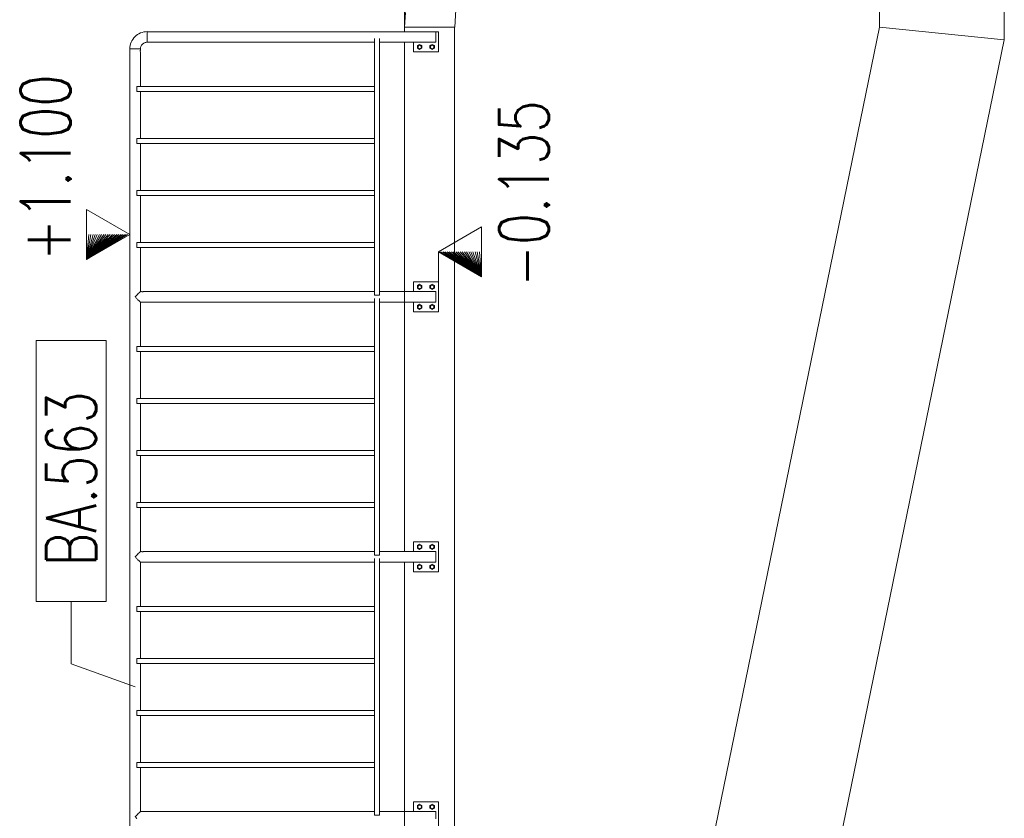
# Model space of a CAD drawing. Header units: millimetres. Extents: x 6807 to 7919, y 15387 to 15883.
# Tile 108 of 120: x 7718 to 7758, y 15549 to 15581. Entities that reach past the tile are written whole.
import ezdxf

# ---------------------------------------------------------------- set-up
doc = ezdxf.new("R2010")
doc.units = ezdxf.units.MM
doc.header["$LTSCALE"] = 10
doc.linetypes.add('MITTE', pattern=[2, 1.25, -0.25, 0.25, -0.25])
for name, color, linetype, lineweight in [('PS_Elev_flag', 4, 'Continuous', 13), ('PS_Object', 30, 'Continuous', 13), ('PS_Pos', 1, 'Continuous', 15), ('PS_SOLID', 7, 'Continuous', 30)]:
    doc.layers.add(name, color=color, linetype=linetype, lineweight=lineweight)
doc.styles.add('simplex', font='simplex.shx', dxfattribs={"width": 0.75})

# ---------------------------------------------------------------- blocks, each defined once
blk = doc.blocks.new('*X334')
at = {"color": 1}
for p, q in [((7721.831, 15568.442, -6.61), (7719.031, 15568.442, -6.61)), ((7719.031, 15568.442, -6.61), (7719.031, 15557.999, -6.61)), ((7721.831, 15557.999, -6.61), (7721.831, 15568.442, -6.61)), ((7719.031, 15557.999, -6.61), (7721.831, 15557.999, -6.61)), ((7720.431, 15555.499, -6.61), (7720.431, 15557.999, -6.61)), ((7722.991, 15554.58, -6.61), (7720.431, 15555.499, -6.61))]:
    blk.add_line(p, q, dxfattribs=at)
at = {"color": 30, "style": 'simplex', "width": 0.75}
blk.add_text('BA.563', height=2, rotation=90, dxfattribs=at).set_placement((7721.431, 15559.399, -6.61))
blk = doc.blocks.new('*X342')
at = {"color": 4}
for p, q in [((7721.047, 15571.679), (7721.047, 15573.679)), ((7721.047, 15573.679), (7722.779, 15572.679)), ((7722.779, 15572.679), (7721.047, 15571.679)), ((7721.047, 15571.679), (7722.779, 15572.679)), ((7721.047, 15571.679), (7722.693, 15572.679)), ((7721.047, 15571.679), (7722.606, 15572.679)), ((7721.047, 15571.679), (7722.519, 15572.679)), ((7721.047, 15571.679), (7722.433, 15572.679)), ((7721.047, 15571.679), (7722.346, 15572.679)), ((7721.047, 15571.679), (7722.26, 15572.679)), ((7721.047, 15571.679), (7722.173, 15572.679)), ((7721.047, 15571.679), (7722.086, 15572.679)), ((7721.047, 15571.679), (7722, 15572.679)), ((7721.047, 15571.679), (7721.913, 15572.679)), ((7721.047, 15571.679), (7721.827, 15572.679)), ((7721.047, 15571.679), (7721.74, 15572.679)), ((7721.047, 15571.679), (7721.653, 15572.679)), ((7721.047, 15571.679), (7721.567, 15572.679)), ((7721.047, 15571.679), (7721.48, 15572.679)), ((7721.047, 15571.679), (7721.394, 15572.679)), ((7721.047, 15571.679), (7721.307, 15572.679)), ((7721.047, 15571.679), (7721.22, 15572.679)), ((7721.047, 15571.679), (7721.134, 15572.679)), ((7721.047, 15571.679), (7721.047, 15572.679)), ((7722.779, 15570.784), (7722.779, 15572.679))]:
    blk.add_line(p, q, dxfattribs=at)
at = {"color": 2, "style": 'simplex', "width": 0.75}
blk.add_text('+1.100', height=2, rotation=90, dxfattribs=at).set_placement((7720.408, 15571.622))
blk = doc.blocks.new('*X343')
at = {"color": 4}
for p, q in [((7736.861, 15572.981), (7735.129, 15571.981)), ((7736.861, 15570.981), (7736.861, 15572.981)), ((7735.129, 15570.78), (7735.129, 15571.981)), ((7735.129, 15571.981), (7736.861, 15570.981)), ((7736.861, 15570.981), (7735.129, 15571.981)), ((7736.861, 15570.981), (7735.216, 15571.981)), ((7736.861, 15570.981), (7735.302, 15571.981)), ((7736.861, 15570.981), (7735.389, 15571.981)), ((7736.861, 15570.981), (7735.476, 15571.981)), ((7736.861, 15570.981), (7735.562, 15571.981)), ((7736.861, 15570.981), (7735.649, 15571.981)), ((7736.861, 15570.981), (7735.736, 15571.981)), ((7736.861, 15570.981), (7735.822, 15571.981)), ((7736.861, 15570.981), (7735.909, 15571.981)), ((7736.861, 15570.981), (7735.995, 15571.981)), ((7736.861, 15570.981), (7736.082, 15571.981)), ((7736.861, 15570.981), (7736.169, 15571.981)), ((7736.861, 15570.981), (7736.255, 15571.981)), ((7736.861, 15570.981), (7736.342, 15571.981)), ((7736.861, 15570.981), (7736.428, 15571.981)), ((7736.861, 15570.981), (7736.515, 15571.981)), ((7736.861, 15570.981), (7736.602, 15571.981)), ((7736.861, 15570.981), (7736.688, 15571.981)), ((7736.861, 15570.981), (7736.775, 15571.981)), ((7736.861, 15570.981), (7736.861, 15571.981))]:
    blk.add_line(p, q, dxfattribs=at)
at = {"color": 2, "style": 'simplex', "width": 0.75}
blk.add_text('-0.135', height=2, rotation=90, dxfattribs=at).set_placement((7739.556, 15570.58))

msp = doc.modelspace()

# ---------------------------------------------------------------- linework, layer by layer
at = {"layer": 'PS_Object', "color": 5, "linetype": 'MITTE'}
msp.add_line((7733.779, 15501.166), (7733.779, 15744.157), dxfattribs=at)
at = {"layer": 'PS_SOLID', "color": 253, "linetype": 'Continuous', "lineweight": 13, "extrusion": (-1, 6.12323e-17, 0)}
for p, q in [((7752.779, 15733.477, -6.61), (7752.779, 15580.977, -6.61)), ((7757.779, 15580.47, -6.61), (7757.779, 15733.477, -6.61)), ((7735.783, 15580.977, -6.61), (7744.802, 15733.361, -6.61)), ((7733.779, 15581.563, -6.61), (7733.779, 15580.977, -6.61)), ((7733.814, 15581.563, -6.61), (7733.779, 15580.977, -6.61)), ((7733.779, 15580.977, -6.61), (7733.779, 15580.791, -6.61)), ((7733.779, 15580.977, -6.61), (7733.779, 15580.977, -6.61)), ((7733.779, 15580.977, -6.61), (7733.779, 15580.791, -6.61)), ((7733.779, 15580.977, -6.61), (7733.779, 15580.977, -6.61)), ((7735.779, 15580.977, -6.61), (7733.779, 15580.977, -6.61)), ((7735.779, 15527.978, -6.61), (7735.779, 15580.977, -6.61)), ((7735.779, 15580.977, -6.61), (7735.783, 15580.977, -6.61)), ((7752.779, 15580.977, -6.61), (7744.779, 15541.977, -6.61)), ((7757.779, 15580.47, -6.61), (7752.779, 15580.977, -6.61)), ((7733.779, 15580.368, -6.61), (7733.78, 15570.391, -6.61)), ((7733.779, 15580.368, -6.61), (7733.779, 15570.391, -6.61)), ((7749.779, 15541.47, -6.61), (7757.779, 15580.47, -6.61)), ((7733.779, 15569.968, -6.61), (7733.779, 15559.991, -6.61)), ((7733.78, 15569.968, -6.61), (7733.78, 15559.991, -6.61)), ((7733.779, 15559.568, -6.61), (7733.779, 15549.591, -6.61)), ((7733.78, 15559.568, -6.61), (7733.78, 15549.591, -6.61))]:
    msp.add_line(p, q, dxfattribs=at)
at = {"layer": 'PS_SOLID', "color": 133, "linetype": 'Continuous', "lineweight": 13, "extrusion": (-1, 6.12323e-17, 0)}
for p, q in [((7722.936, 15580.539, -6.61), (7722.896, 15580.484, -6.61)), ((7722.982, 15580.589, -6.61), (7722.936, 15580.539, -6.61)), ((7723.032, 15580.635, -6.61), (7722.982, 15580.589, -6.61)), ((7723.087, 15580.675, -6.61), (7723.032, 15580.635, -6.61)), ((7723.145, 15580.71, -6.61), (7723.087, 15580.675, -6.61)), ((7723.206, 15580.739, -6.61), (7723.145, 15580.71, -6.61)), ((7723.27, 15580.762, -6.61), (7723.206, 15580.739, -6.61)), ((7723.336, 15580.778, -6.61), (7723.27, 15580.762, -6.61)), ((7723.403, 15580.788, -6.61), (7723.336, 15580.778, -6.61)), ((7723.471, 15580.792, -6.61), (7723.403, 15580.788, -6.61)), ((7723.471, 15580.791, -6.61), (7723.471, 15580.792, -6.61)), ((7735.029, 15580.791, -6.61), (7723.471, 15580.791, -6.61)), ((7723.471, 15580.791, -6.61), (7723.471, 15580.789, -6.61)), ((7723.471, 15580.789, -6.61), (7723.471, 15580.787, -6.61)), ((7723.471, 15580.787, -6.61), (7723.471, 15580.784, -6.61)), ((7723.471, 15580.784, -6.61), (7723.471, 15580.782, -6.61)), ((7723.471, 15580.782, -6.61), (7723.471, 15580.778, -6.61)), ((7723.471, 15580.778, -6.61), (7723.471, 15580.775, -6.61)), ((7723.471, 15580.775, -6.61), (7723.471, 15580.769, -6.61)), ((7723.471, 15580.769, -6.61), (7723.471, 15580.765, -6.61)), ((7723.471, 15580.765, -6.61), (7723.471, 15580.759, -6.61)), ((7723.471, 15580.759, -6.61), (7723.471, 15580.754, -6.61)), ((7723.471, 15580.754, -6.61), (7723.471, 15580.747, -6.61)), ((7723.471, 15580.747, -6.61), (7723.471, 15580.741, -6.61)), ((7723.471, 15580.741, -6.61), (7723.471, 15580.733, -6.61)), ((7723.471, 15580.733, -6.61), (7723.471, 15580.726, -6.61)), ((7723.471, 15580.726, -6.61), (7723.471, 15580.717, -6.61)), ((7723.471, 15580.717, -6.61), (7723.471, 15580.71, -6.61)), ((7723.471, 15580.71, -6.61), (7723.471, 15580.7, -6.61)), ((7723.471, 15580.7, -6.61), (7723.471, 15580.692, -6.61)), ((7723.471, 15580.692, -6.61), (7723.471, 15580.682, -6.61)), ((7723.471, 15580.682, -6.61), (7723.471, 15580.673, -6.61)), ((7723.471, 15580.673, -6.61), (7723.471, 15580.663, -6.61)), ((7723.471, 15580.663, -6.61), (7723.471, 15580.653, -6.61)), ((7723.471, 15580.653, -6.61), (7723.471, 15580.643, -6.61)), ((7723.471, 15580.643, -6.61), (7723.471, 15580.633, -6.61)), ((7723.471, 15580.633, -6.61), (7723.471, 15580.622, -6.61)), ((7723.471, 15580.622, -6.61), (7723.471, 15580.612, -6.61)), ((7723.471, 15580.612, -6.61), (7723.471, 15580.601, -6.61)), ((7723.471, 15580.601, -6.61), (7723.471, 15580.59, -6.61)), ((7723.471, 15580.59, -6.61), (7723.471, 15580.58, -6.61)), ((7723.471, 15580.58, -6.61), (7723.471, 15580.569, -6.61)), ((7723.471, 15580.569, -6.61), (7723.471, 15580.558, -6.61)), ((7723.471, 15580.558, -6.61), (7723.471, 15580.548, -6.61)), ((7723.471, 15580.537, -6.61), (7723.471, 15580.548, -6.61)), ((7723.471, 15580.527, -6.61), (7723.471, 15580.537, -6.61)), ((7723.471, 15580.517, -6.61), (7723.471, 15580.527, -6.61)), ((7735.029, 15580.782, -6.61), (7735.029, 15580.791, -6.61)), ((7735.029, 15580.765, -6.61), (7735.029, 15580.782, -6.61)), ((7735.129, 15580.78, -6.61), (7735.029, 15580.78, -6.61)), ((7735.029, 15580.741, -6.61), (7735.029, 15580.765, -6.61)), ((7735.029, 15580.71, -6.61), (7735.029, 15580.741, -6.61)), ((7735.029, 15580.673, -6.61), (7735.029, 15580.71, -6.61)), ((7735.029, 15580.633, -6.61), (7735.029, 15580.673, -6.61)), ((7735.029, 15580.59, -6.61), (7735.029, 15580.633, -6.61)), ((7735.029, 15580.589, -6.61), (7735.029, 15580.59, -6.61)), ((7735.029, 15580.548, -6.61), (7735.029, 15580.589, -6.61)), ((7735.029, 15580.506, -6.61), (7735.029, 15580.548, -6.61)), ((7735.129, 15579.98, -6.61), (7735.129, 15580.78, -6.61)), ((7722.783, 15580.168, -6.61), (7722.779, 15580.1, -6.61)), ((7722.793, 15580.235, -6.61), (7722.783, 15580.168, -6.61)), ((7722.809, 15580.301, -6.61), (7722.793, 15580.235, -6.61)), ((7722.832, 15580.365, -6.61), (7722.809, 15580.301, -6.61)), ((7722.861, 15580.426, -6.61), (7722.832, 15580.365, -6.61)), ((7722.896, 15580.484, -6.61), (7722.861, 15580.426, -6.61)), ((7723.203, 15580.1, -6.61), (7723.205, 15580.126, -6.61)), ((7723.205, 15580.126, -6.61), (7723.208, 15580.152, -6.61)), ((7723.208, 15580.152, -6.61), (7723.215, 15580.178, -6.61)), ((7723.215, 15580.178, -6.61), (7723.224, 15580.202, -6.61)), ((7723.224, 15580.202, -6.61), (7723.235, 15580.226, -6.61)), ((7723.235, 15580.226, -6.61), (7723.248, 15580.249, -6.61)), ((7723.248, 15580.249, -6.61), (7723.264, 15580.27, -6.61)), ((7723.264, 15580.27, -6.61), (7723.282, 15580.289, -6.61)), ((7723.282, 15580.289, -6.61), (7723.301, 15580.307, -6.61)), ((7723.301, 15580.307, -6.61), (7723.322, 15580.323, -6.61)), ((7723.322, 15580.323, -6.61), (7723.345, 15580.336, -6.61)), ((7723.345, 15580.336, -6.61), (7723.369, 15580.347, -6.61)), ((7723.369, 15580.347, -6.61), (7723.393, 15580.356, -6.61)), ((7723.393, 15580.356, -6.61), (7723.419, 15580.363, -6.61)), ((7723.419, 15580.363, -6.61), (7723.445, 15580.366, -6.61)), ((7723.445, 15580.366, -6.61), (7723.471, 15580.368, -6.61)), ((7723.471, 15580.506, -6.61), (7723.471, 15580.517, -6.61)), ((7723.471, 15580.496, -6.61), (7723.471, 15580.506, -6.61)), ((7723.471, 15580.486, -6.61), (7723.471, 15580.496, -6.61)), ((7723.471, 15580.486, -6.61), (7723.471, 15580.477, -6.61)), ((7723.471, 15580.477, -6.61), (7723.471, 15580.468, -6.61)), ((7723.471, 15580.468, -6.61), (7723.471, 15580.459, -6.61)), ((7723.471, 15580.459, -6.61), (7723.471, 15580.45, -6.61)), ((7723.471, 15580.45, -6.61), (7723.471, 15580.442, -6.61)), ((7723.471, 15580.442, -6.61), (7723.471, 15580.434, -6.61)), ((7723.471, 15580.434, -6.61), (7723.471, 15580.427, -6.61)), ((7723.471, 15580.427, -6.61), (7723.471, 15580.419, -6.61)), ((7723.471, 15580.419, -6.61), (7723.471, 15580.413, -6.61)), ((7723.471, 15580.413, -6.61), (7723.471, 15580.406, -6.61)), ((7723.471, 15580.406, -6.61), (7723.471, 15580.401, -6.61)), ((7723.471, 15580.401, -6.61), (7723.471, 15580.394, -6.61)), ((7723.471, 15580.394, -6.61), (7723.471, 15580.39, -6.61)), ((7723.471, 15580.39, -6.61), (7723.471, 15580.385, -6.61)), ((7723.471, 15580.385, -6.61), (7723.471, 15580.382, -6.61)), ((7723.471, 15580.382, -6.61), (7723.471, 15580.377, -6.61)), ((7723.471, 15580.377, -6.61), (7723.471, 15580.375, -6.61)), ((7723.471, 15580.375, -6.61), (7723.471, 15580.372, -6.61)), ((7723.471, 15580.371, -6.61), (7723.471, 15580.372, -6.61)), ((7723.471, 15580.369, -6.61), (7723.471, 15580.371, -6.61)), ((7723.471, 15580.368, -6.61), (7723.471, 15580.369, -6.61)), ((7723.471, 15580.368, -6.61), (7723.513, 15580.368, -6.61)), ((7723.512, 15580.368, -6.61), (7723.526, 15580.371, -6.61)), ((7723.513, 15580.368, -6.61), (7723.512, 15580.368, -6.61)), ((7723.513, 15580.368, -6.61), (7723.515, 15580.369, -6.61)), ((7723.522, 15580.37, -6.61), (7723.532, 15580.371, -6.61)), ((7723.526, 15580.371, -6.61), (7723.551, 15580.372, -6.61)), ((7723.545, 15580.372, -6.61), (7723.558, 15580.372, -6.61)), ((7723.551, 15580.372, -6.61), (7723.577, 15580.371, -6.61)), ((7723.57, 15580.371, -6.61), (7723.581, 15580.37, -6.61)), ((7723.577, 15580.371, -6.61), (7723.591, 15580.368, -6.61)), ((7723.587, 15580.369, -6.61), (7723.589, 15580.368, -6.61)), ((7723.591, 15580.368, -6.61), (7723.589, 15580.368, -6.61)), ((7723.589, 15580.368, -6.61), (7732.579, 15580.368, -6.61)), ((7732.579, 15580.512, -6.61), (7732.579, 15578.6, -6.61)), ((7732.779, 15580.361, -6.61), (7732.779, 15580.512, -6.61)), ((7732.779, 15580.368, -6.61), (7735.029, 15580.368, -6.61)), ((7732.779, 15570.399, -6.61), (7732.779, 15580.361, -6.61)), ((7734.129, 15580.368, -6.61), (7734.129, 15580.168, -6.61)), ((7734.129, 15580.168, -6.61), (7734.129, 15579.98, -6.61)), ((7734.379, 15580.284, -6.61), (7734.289, 15580.232, -6.61)), ((7734.289, 15580.232, -6.61), (7734.289, 15580.128, -6.61)), ((7734.289, 15580.128, -6.61), (7734.379, 15580.076, -6.61)), ((7734.469, 15580.232, -6.61), (7734.379, 15580.284, -6.61)), ((7734.379, 15580.076, -6.61), (7734.469, 15580.128, -6.61)), ((7734.469, 15580.128, -6.61), (7734.469, 15580.232, -6.61)), ((7734.879, 15580.284, -6.61), (7734.789, 15580.232, -6.61)), ((7734.789, 15580.232, -6.61), (7734.789, 15580.128, -6.61)), ((7734.789, 15580.128, -6.61), (7734.879, 15580.076, -6.61)), ((7734.969, 15580.232, -6.61), (7734.879, 15580.284, -6.61)), ((7734.879, 15580.076, -6.61), (7734.969, 15580.128, -6.61)), ((7734.969, 15580.128, -6.61), (7734.969, 15580.232, -6.61)), ((7735.029, 15580.468, -6.61), (7735.029, 15580.506, -6.61)), ((7735.029, 15580.434, -6.61), (7735.029, 15580.468, -6.61)), ((7735.029, 15580.406, -6.61), (7735.029, 15580.434, -6.61)), ((7735.029, 15580.385, -6.61), (7735.029, 15580.406, -6.61)), ((7735.029, 15580.372, -6.61), (7735.029, 15580.385, -6.61)), ((7735.029, 15580.368, -6.61), (7735.029, 15580.372, -6.61)), ((7722.779, 15580.1, -6.61), (7722.784, 15580.1, -6.61)), ((7722.779, 15580.1, -6.61), (7722.779, 15529.06, -6.61)), ((7722.784, 15580.1, -6.61), (7722.796, 15580.1, -6.61)), ((7722.796, 15580.1, -6.61), (7722.817, 15580.1, -6.61)), ((7722.817, 15580.1, -6.61), (7722.845, 15580.1, -6.61)), ((7722.845, 15580.1, -6.61), (7722.879, 15580.1, -6.61)), ((7722.879, 15580.1, -6.61), (7722.918, 15580.1, -6.61)), ((7722.918, 15580.1, -6.61), (7722.959, 15580.1, -6.61)), ((7722.959, 15580.1, -6.61), (7723.002, 15580.1, -6.61)), ((7723.002, 15580.1, -6.61), (7723.044, 15580.1, -6.61)), ((7723.044, 15580.1, -6.61), (7723.085, 15580.1, -6.61)), ((7723.085, 15580.1, -6.61), (7723.121, 15580.1, -6.61)), ((7723.121, 15580.1, -6.61), (7723.152, 15580.1, -6.61)), ((7723.152, 15580.1, -6.61), (7723.177, 15580.1, -6.61)), ((7723.177, 15580.1, -6.61), (7723.194, 15580.1, -6.61)), ((7723.194, 15580.1, -6.61), (7723.202, 15580.1, -6.61)), ((7723.199, 15580.033, -6.61), (7723.202, 15580.053, -6.61)), ((7723.199, 15580.026, -6.61), (7723.2, 15580.039, -6.61)), ((7723.199, 15580.006, -6.61), (7723.199, 15580.033, -6.61)), ((7723.2, 15580.001, -6.61), (7723.199, 15580.013, -6.61)), ((7723.202, 15579.987, -6.61), (7723.199, 15580.006, -6.61)), ((7723.202, 15580.053, -6.61), (7723.202, 15580.1, -6.61)), ((7723.202, 15580.1, -6.61), (7723.203, 15580.1, -6.61)), ((7723.202, 15580.051, -6.61), (7723.202, 15580.053, -6.61)), ((7723.202, 15580.049, -6.61), (7723.202, 15580.051, -6.61)), ((7723.202, 15579.989, -6.61), (7723.202, 15579.991, -6.61)), ((7723.202, 15579.987, -6.61), (7723.202, 15579.989, -6.61)), ((7723.202, 15578.6, -6.61), (7723.202, 15579.987, -6.61)), ((7734.129, 15579.98, -6.61), (7735.129, 15579.98, -6.61)), ((7723.221, 15578.6, -6.61), (7723.06, 15578.6, -6.61)), ((7723.06, 15578.6, -6.61), (7723.06, 15578.4, -6.61)), ((7732.53, 15578.6, -6.61), (7723.221, 15578.6, -6.61)), ((7732.579, 15578.6, -6.61), (7732.53, 15578.6, -6.61)), ((7732.579, 15578.4, -6.61), (7732.579, 15578.6, -6.61)), ((7723.06, 15578.4, -6.61), (7732.579, 15578.4, -6.61)), ((7723.202, 15576.52, -6.61), (7723.202, 15578.4, -6.61)), ((7732.579, 15578.4, -6.61), (7732.579, 15576.52, -6.61)), ((7723.221, 15576.52, -6.61), (7723.06, 15576.52, -6.61)), ((7723.06, 15576.52, -6.61), (7723.06, 15576.32, -6.61)), ((7723.06, 15576.32, -6.61), (7732.579, 15576.32, -6.61)), ((7723.202, 15574.44, -6.61), (7723.202, 15576.32, -6.61)), ((7732.53, 15576.52, -6.61), (7723.221, 15576.52, -6.61)), ((7732.579, 15576.52, -6.61), (7732.53, 15576.52, -6.61)), ((7732.579, 15576.52, -6.61), (7732.579, 15576.32, -6.61)), ((7732.579, 15576.32, -6.61), (7732.579, 15574.44, -6.61)), ((7723.221, 15574.44, -6.61), (7723.06, 15574.44, -6.61)), ((7723.06, 15574.44, -6.61), (7723.06, 15574.24, -6.61)), ((7723.06, 15574.24, -6.61), (7732.579, 15574.24, -6.61)), ((7723.202, 15572.36, -6.61), (7723.202, 15574.24, -6.61)), ((7732.53, 15574.44, -6.61), (7723.221, 15574.44, -6.61)), ((7732.579, 15574.44, -6.61), (7732.53, 15574.44, -6.61)), ((7732.579, 15574.24, -6.61), (7732.579, 15574.44, -6.61)), ((7732.579, 15574.24, -6.61), (7732.579, 15572.36, -6.61)), ((7723.221, 15572.36, -6.61), (7723.06, 15572.36, -6.61)), ((7723.06, 15572.36, -6.61), (7723.06, 15572.16, -6.61)), ((7732.53, 15572.36, -6.61), (7723.221, 15572.36, -6.61)), ((7732.579, 15572.36, -6.61), (7732.53, 15572.36, -6.61)), ((7732.579, 15572.16, -6.61), (7732.579, 15572.36, -6.61)), ((7723.06, 15572.16, -6.61), (7732.579, 15572.16, -6.61)), ((7723.202, 15570.391, -6.61), (7723.202, 15572.16, -6.61)), ((7732.579, 15572.16, -6.61), (7732.579, 15570.249, -6.61)), ((7735.129, 15570.78, -6.61), (7734.129, 15570.78, -6.61)), ((7734.129, 15570.78, -6.61), (7734.129, 15570.568, -6.61)), ((7734.379, 15570.684, -6.61), (7734.289, 15570.632, -6.61)), ((7734.469, 15570.632, -6.61), (7734.379, 15570.684, -6.61)), ((7734.879, 15570.684, -6.61), (7734.789, 15570.632, -6.61)), ((7734.969, 15570.632, -6.61), (7734.879, 15570.684, -6.61)), ((7735.129, 15569.58, -6.61), (7735.129, 15570.78, -6.61)), ((7723.121, 15570.31, -6.61), (7723.085, 15570.273, -6.61)), ((7723.152, 15570.341, -6.61), (7723.121, 15570.31, -6.61)), ((7723.177, 15570.365, -6.61), (7723.152, 15570.341, -6.61)), ((7723.194, 15570.382, -6.61), (7723.177, 15570.365, -6.61)), ((7723.202, 15570.391, -6.61), (7723.194, 15570.382, -6.61)), ((7723.25, 15570.391, -6.61), (7723.202, 15570.391, -6.61)), ((7723.252, 15570.391, -6.61), (7723.25, 15570.391, -6.61)), ((7723.27, 15570.387, -6.61), (7723.25, 15570.391, -6.61)), ((7723.254, 15570.39, -6.61), (7723.252, 15570.391, -6.61)), ((7723.277, 15570.387, -6.61), (7723.264, 15570.388, -6.61)), ((7723.297, 15570.387, -6.61), (7723.27, 15570.387, -6.61)), ((7723.302, 15570.388, -6.61), (7723.29, 15570.387, -6.61)), ((7723.316, 15570.391, -6.61), (7723.297, 15570.387, -6.61)), ((7723.314, 15570.391, -6.61), (7723.313, 15570.39, -6.61)), ((7723.316, 15570.391, -6.61), (7723.314, 15570.391, -6.61)), ((7732.579, 15570.391, -6.61), (7723.316, 15570.391, -6.61)), ((7732.779, 15570.249, -6.61), (7732.779, 15570.399, -6.61)), ((7735.029, 15570.391, -6.61), (7732.779, 15570.391, -6.61)), ((7734.129, 15570.568, -6.61), (7734.129, 15570.391, -6.61)), ((7734.289, 15570.632, -6.61), (7734.289, 15570.528, -6.61)), ((7734.289, 15570.528, -6.61), (7734.379, 15570.476, -6.61)), ((7734.379, 15570.476, -6.61), (7734.469, 15570.528, -6.61)), ((7734.469, 15570.528, -6.61), (7734.469, 15570.632, -6.61)), ((7734.789, 15570.632, -6.61), (7734.789, 15570.528, -6.61)), ((7734.789, 15570.528, -6.61), (7734.879, 15570.476, -6.61)), ((7734.879, 15570.476, -6.61), (7734.969, 15570.528, -6.61)), ((7734.969, 15570.528, -6.61), (7734.969, 15570.632, -6.61)), ((7735.029, 15570.382, -6.61), (7735.029, 15570.391, -6.61)), ((7735.029, 15570.365, -6.61), (7735.029, 15570.382, -6.61)), ((7735.029, 15570.341, -6.61), (7735.029, 15570.365, -6.61)), ((7735.029, 15570.31, -6.61), (7735.029, 15570.341, -6.61)), ((7735.029, 15570.273, -6.61), (7735.029, 15570.31, -6.61)), ((7723.002, 15570.19, -6.61), (7722.991, 15570.194, -6.61)), ((7722.991, 15570.194, -6.61), (7722.991, 15570.19, -6.61)), ((7722.991, 15570.19, -6.61), (7722.991, 15570.189, -6.61)), ((7722.991, 15570.18, -6.61), (7723.002, 15570.19, -6.61)), ((7722.991, 15570.189, -6.61), (7722.991, 15570.18, -6.61)), ((7723.044, 15570.233, -6.61), (7723.002, 15570.19, -6.61)), ((7723.002, 15570.19, -6.61), (7723.016, 15570.148, -6.61)), ((7723.016, 15570.148, -6.61), (7723.044, 15570.131, -6.61)), ((7723.085, 15570.273, -6.61), (7723.044, 15570.233, -6.61)), ((7723.044, 15570.131, -6.61), (7723.062, 15570.106, -6.61)), ((7723.062, 15570.106, -6.61), (7723.085, 15570.089, -6.61)), ((7723.085, 15570.089, -6.61), (7723.101, 15570.068, -6.61)), ((7723.101, 15570.068, -6.61), (7723.121, 15570.052, -6.61)), ((7723.121, 15570.052, -6.61), (7723.136, 15570.034, -6.61)), ((7723.136, 15570.034, -6.61), (7723.152, 15570.02, -6.61)), ((7723.152, 15570.02, -6.61), (7723.164, 15570.006, -6.61)), ((7723.164, 15570.006, -6.61), (7723.177, 15569.996, -6.61)), ((7723.177, 15569.996, -6.61), (7723.185, 15569.985, -6.61)), ((7723.185, 15569.985, -6.61), (7723.194, 15569.979, -6.61)), ((7723.194, 15569.979, -6.61), (7723.198, 15569.972, -6.61)), ((7723.198, 15569.972, -6.61), (7723.202, 15569.97, -6.61)), ((7723.202, 15569.97, -6.61), (7723.202, 15568.2, -6.61)), ((7723.202, 15569.968, -6.61), (7723.245, 15569.968, -6.61)), ((7723.244, 15569.968, -6.61), (7723.258, 15569.971, -6.61)), ((7723.245, 15569.968, -6.61), (7723.244, 15569.968, -6.61)), ((7723.245, 15569.968, -6.61), (7723.247, 15569.969, -6.61)), ((7723.254, 15569.97, -6.61), (7723.264, 15569.971, -6.61)), ((7723.258, 15569.971, -6.61), (7723.283, 15569.972, -6.61)), ((7723.277, 15569.972, -6.61), (7723.29, 15569.972, -6.61)), ((7723.283, 15569.972, -6.61), (7723.309, 15569.971, -6.61)), ((7723.302, 15569.971, -6.61), (7723.313, 15569.97, -6.61)), ((7723.309, 15569.971, -6.61), (7723.323, 15569.968, -6.61)), ((7723.319, 15569.969, -6.61), (7723.321, 15569.968, -6.61)), ((7723.323, 15569.968, -6.61), (7723.321, 15569.968, -6.61)), ((7723.321, 15569.968, -6.61), (7732.579, 15569.968, -6.61)), ((7732.579, 15570.249, -6.61), (7732.779, 15570.249, -6.61)), ((7732.579, 15570.112, -6.61), (7732.579, 15568.2, -6.61)), ((7732.779, 15569.961, -6.61), (7732.779, 15570.112, -6.61)), ((7732.779, 15569.968, -6.61), (7735.029, 15569.968, -6.61)), ((7732.779, 15559.999, -6.61), (7732.779, 15569.961, -6.61)), ((7734.129, 15569.968, -6.61), (7734.129, 15569.768, -6.61)), ((7734.379, 15569.884, -6.61), (7734.289, 15569.832, -6.61)), ((7734.469, 15569.832, -6.61), (7734.379, 15569.884, -6.61)), ((7734.879, 15569.884, -6.61), (7734.789, 15569.832, -6.61)), ((7734.969, 15569.832, -6.61), (7734.879, 15569.884, -6.61)), ((7735.029, 15570.233, -6.61), (7735.029, 15570.273, -6.61)), ((7735.029, 15570.19, -6.61), (7735.029, 15570.233, -6.61)), ((7735.029, 15570.148, -6.61), (7735.029, 15570.19, -6.61)), ((7735.029, 15570.106, -6.61), (7735.029, 15570.148, -6.61)), ((7735.029, 15570.068, -6.61), (7735.029, 15570.106, -6.61)), ((7735.029, 15570.034, -6.61), (7735.029, 15570.068, -6.61)), ((7735.029, 15570.006, -6.61), (7735.029, 15570.034, -6.61)), ((7735.029, 15569.985, -6.61), (7735.029, 15570.006, -6.61)), ((7735.029, 15569.972, -6.61), (7735.029, 15569.985, -6.61)), ((7735.029, 15569.968, -6.61), (7735.029, 15569.972, -6.61)), ((7734.129, 15569.768, -6.61), (7734.129, 15569.58, -6.61)), ((7734.129, 15569.58, -6.61), (7735.129, 15569.58, -6.61)), ((7734.289, 15569.832, -6.61), (7734.289, 15569.728, -6.61)), ((7734.289, 15569.728, -6.61), (7734.379, 15569.676, -6.61)), ((7734.379, 15569.676, -6.61), (7734.469, 15569.728, -6.61)), ((7734.469, 15569.728, -6.61), (7734.469, 15569.832, -6.61)), ((7734.789, 15569.832, -6.61), (7734.789, 15569.728, -6.61)), ((7734.789, 15569.728, -6.61), (7734.879, 15569.676, -6.61)), ((7734.879, 15569.676, -6.61), (7734.969, 15569.728, -6.61)), ((7734.969, 15569.728, -6.61), (7734.969, 15569.832, -6.61)), ((7723.221, 15568.2, -6.61), (7723.06, 15568.2, -6.61)), ((7723.06, 15568.2, -6.61), (7723.06, 15568, -6.61)), ((7723.06, 15568, -6.61), (7732.579, 15568, -6.61)), ((7723.202, 15566.12, -6.61), (7723.202, 15568, -6.61)), ((7732.53, 15568.2, -6.61), (7723.221, 15568.2, -6.61)), ((7732.579, 15568.2, -6.61), (7732.53, 15568.2, -6.61)), ((7732.579, 15568, -6.61), (7732.579, 15568.2, -6.61)), ((7732.579, 15568, -6.61), (7732.579, 15566.12, -6.61)), ((7723.221, 15566.12, -6.61), (7723.06, 15566.12, -6.61)), ((7723.06, 15566.12, -6.61), (7723.06, 15565.92, -6.61)), ((7732.53, 15566.12, -6.61), (7723.221, 15566.12, -6.61)), ((7732.579, 15566.12, -6.61), (7732.53, 15566.12, -6.61)), ((7732.579, 15566.12, -6.61), (7732.579, 15565.92, -6.61)), ((7723.06, 15565.92, -6.61), (7732.579, 15565.92, -6.61)), ((7723.202, 15564.04, -6.61), (7723.202, 15565.92, -6.61)), ((7732.579, 15565.92, -6.61), (7732.579, 15564.04, -6.61)), ((7723.221, 15564.04, -6.61), (7723.06, 15564.04, -6.61)), ((7723.06, 15564.04, -6.61), (7723.06, 15563.84, -6.61)), ((7732.53, 15564.04, -6.61), (7723.221, 15564.04, -6.61)), ((7732.579, 15564.04, -6.61), (7732.53, 15564.04, -6.61)), ((7732.579, 15564.04, -6.61), (7732.579, 15563.84, -6.61)), ((7723.06, 15563.84, -6.61), (7732.579, 15563.84, -6.61)), ((7723.202, 15561.96, -6.61), (7723.202, 15563.84, -6.61)), ((7732.579, 15563.84, -6.61), (7732.579, 15561.96, -6.61)), ((7723.221, 15561.96, -6.61), (7723.06, 15561.96, -6.61)), ((7723.06, 15561.96, -6.61), (7723.06, 15561.76, -6.61)), ((7723.06, 15561.76, -6.61), (7732.579, 15561.76, -6.61)), ((7723.202, 15559.991, -6.61), (7723.202, 15561.76, -6.61)), ((7732.53, 15561.96, -6.61), (7723.221, 15561.96, -6.61)), ((7732.579, 15561.96, -6.61), (7732.53, 15561.96, -6.61)), ((7732.579, 15561.96, -6.61), (7732.579, 15561.76, -6.61)), ((7732.579, 15561.76, -6.61), (7732.579, 15559.849, -6.61)), ((7735.129, 15560.38, -6.61), (7734.129, 15560.38, -6.61)), ((7734.129, 15560.38, -6.61), (7734.129, 15560.168, -6.61)), ((7734.129, 15560.168, -6.61), (7734.129, 15559.991, -6.61)), ((7734.379, 15560.284, -6.61), (7734.289, 15560.232, -6.61)), ((7734.289, 15560.232, -6.61), (7734.289, 15560.128, -6.61)), ((7734.289, 15560.128, -6.61), (7734.379, 15560.076, -6.61)), ((7734.469, 15560.232, -6.61), (7734.379, 15560.284, -6.61)), ((7734.379, 15560.076, -6.61), (7734.469, 15560.128, -6.61)), ((7734.469, 15560.128, -6.61), (7734.469, 15560.232, -6.61)), ((7734.879, 15560.284, -6.61), (7734.789, 15560.232, -6.61)), ((7734.789, 15560.232, -6.61), (7734.789, 15560.128, -6.61)), ((7734.789, 15560.128, -6.61), (7734.879, 15560.076, -6.61)), ((7734.969, 15560.232, -6.61), (7734.879, 15560.284, -6.61)), ((7734.879, 15560.076, -6.61), (7734.969, 15560.128, -6.61)), ((7734.969, 15560.128, -6.61), (7734.969, 15560.232, -6.61)), ((7735.129, 15559.18, -6.61), (7735.129, 15560.38, -6.61)), ((7723.002, 15559.79, -6.61), (7722.991, 15559.794, -6.61)), ((7722.991, 15559.794, -6.61), (7722.991, 15559.79, -6.61)), ((7722.991, 15559.79, -6.61), (7722.991, 15559.789, -6.61)), ((7722.991, 15559.78, -6.61), (7723.002, 15559.79, -6.61)), ((7722.991, 15559.789, -6.61), (7722.991, 15559.78, -6.61)), ((7723.044, 15559.833, -6.61), (7723.002, 15559.79, -6.61)), ((7723.002, 15559.79, -6.61), (7723.016, 15559.748, -6.61)), ((7723.016, 15559.748, -6.61), (7723.044, 15559.731, -6.61)), ((7723.085, 15559.873, -6.61), (7723.044, 15559.833, -6.61)), ((7723.044, 15559.731, -6.61), (7723.062, 15559.706, -6.61)), ((7723.062, 15559.706, -6.61), (7723.085, 15559.689, -6.61)), ((7723.121, 15559.91, -6.61), (7723.085, 15559.873, -6.61)), ((7723.085, 15559.689, -6.61), (7723.101, 15559.668, -6.61)), ((7723.101, 15559.668, -6.61), (7723.121, 15559.652, -6.61)), ((7723.152, 15559.941, -6.61), (7723.121, 15559.91, -6.61)), ((7723.121, 15559.652, -6.61), (7723.136, 15559.634, -6.61)), ((7723.177, 15559.965, -6.61), (7723.152, 15559.941, -6.61)), ((7723.194, 15559.982, -6.61), (7723.177, 15559.965, -6.61)), ((7723.202, 15559.991, -6.61), (7723.194, 15559.982, -6.61)), ((7723.25, 15559.991, -6.61), (7723.202, 15559.991, -6.61)), ((7723.252, 15559.991, -6.61), (7723.25, 15559.991, -6.61)), ((7723.27, 15559.987, -6.61), (7723.25, 15559.991, -6.61)), ((7723.254, 15559.99, -6.61), (7723.252, 15559.991, -6.61)), ((7723.277, 15559.987, -6.61), (7723.264, 15559.988, -6.61)), ((7723.297, 15559.987, -6.61), (7723.27, 15559.987, -6.61)), ((7723.302, 15559.988, -6.61), (7723.29, 15559.987, -6.61)), ((7723.316, 15559.991, -6.61), (7723.297, 15559.987, -6.61)), ((7723.314, 15559.991, -6.61), (7723.313, 15559.99, -6.61)), ((7723.316, 15559.991, -6.61), (7723.314, 15559.991, -6.61)), ((7732.579, 15559.991, -6.61), (7723.316, 15559.991, -6.61)), ((7732.579, 15559.849, -6.61), (7732.779, 15559.849, -6.61)), ((7732.579, 15559.712, -6.61), (7732.579, 15557.8, -6.61)), ((7732.779, 15559.849, -6.61), (7732.779, 15559.999, -6.61)), ((7735.029, 15559.991, -6.61), (7732.779, 15559.991, -6.61)), ((7732.779, 15559.561, -6.61), (7732.779, 15559.712, -6.61)), ((7735.029, 15559.982, -6.61), (7735.029, 15559.991, -6.61)), ((7735.029, 15559.965, -6.61), (7735.029, 15559.982, -6.61)), ((7735.029, 15559.941, -6.61), (7735.029, 15559.965, -6.61)), ((7735.029, 15559.91, -6.61), (7735.029, 15559.941, -6.61)), ((7735.029, 15559.873, -6.61), (7735.029, 15559.91, -6.61)), ((7735.029, 15559.833, -6.61), (7735.029, 15559.873, -6.61)), ((7735.029, 15559.79, -6.61), (7735.029, 15559.833, -6.61)), ((7735.029, 15559.748, -6.61), (7735.029, 15559.79, -6.61)), ((7735.029, 15559.706, -6.61), (7735.029, 15559.748, -6.61)), ((7735.029, 15559.668, -6.61), (7735.029, 15559.706, -6.61)), ((7735.029, 15559.634, -6.61), (7735.029, 15559.668, -6.61)), ((7723.136, 15559.634, -6.61), (7723.152, 15559.62, -6.61)), ((7723.152, 15559.62, -6.61), (7723.164, 15559.606, -6.61)), ((7723.164, 15559.606, -6.61), (7723.177, 15559.596, -6.61)), ((7723.177, 15559.596, -6.61), (7723.185, 15559.585, -6.61)), ((7723.185, 15559.585, -6.61), (7723.194, 15559.579, -6.61)), ((7723.194, 15559.579, -6.61), (7723.198, 15559.572, -6.61)), ((7723.198, 15559.572, -6.61), (7723.202, 15559.57, -6.61)), ((7723.202, 15559.57, -6.61), (7723.202, 15557.8, -6.61)), ((7723.202, 15559.568, -6.61), (7723.245, 15559.568, -6.61)), ((7723.244, 15559.568, -6.61), (7723.258, 15559.571, -6.61)), ((7723.245, 15559.568, -6.61), (7723.244, 15559.568, -6.61)), ((7723.245, 15559.568, -6.61), (7723.247, 15559.569, -6.61)), ((7723.254, 15559.57, -6.61), (7723.264, 15559.571, -6.61)), ((7723.258, 15559.571, -6.61), (7723.283, 15559.572, -6.61)), ((7723.277, 15559.572, -6.61), (7723.29, 15559.572, -6.61)), ((7723.283, 15559.572, -6.61), (7723.309, 15559.571, -6.61)), ((7723.302, 15559.571, -6.61), (7723.313, 15559.57, -6.61)), ((7723.309, 15559.571, -6.61), (7723.323, 15559.568, -6.61)), ((7723.319, 15559.569, -6.61), (7723.321, 15559.568, -6.61)), ((7723.323, 15559.568, -6.61), (7723.321, 15559.568, -6.61)), ((7723.321, 15559.568, -6.61), (7732.579, 15559.568, -6.61)), ((7732.779, 15559.568, -6.61), (7735.029, 15559.568, -6.61)), ((7732.779, 15549.599, -6.61), (7732.779, 15559.561, -6.61)), ((7734.129, 15559.568, -6.61), (7734.129, 15559.368, -6.61)), ((7734.129, 15559.368, -6.61), (7734.129, 15559.18, -6.61)), ((7734.379, 15559.484, -6.61), (7734.289, 15559.432, -6.61)), ((7734.289, 15559.432, -6.61), (7734.289, 15559.328, -6.61)), ((7734.289, 15559.328, -6.61), (7734.379, 15559.276, -6.61)), ((7734.469, 15559.432, -6.61), (7734.379, 15559.484, -6.61)), ((7734.379, 15559.276, -6.61), (7734.469, 15559.328, -6.61)), ((7734.469, 15559.328, -6.61), (7734.469, 15559.432, -6.61)), ((7734.879, 15559.484, -6.61), (7734.789, 15559.432, -6.61)), ((7734.789, 15559.432, -6.61), (7734.789, 15559.328, -6.61)), ((7734.789, 15559.328, -6.61), (7734.879, 15559.276, -6.61)), ((7734.969, 15559.432, -6.61), (7734.879, 15559.484, -6.61)), ((7734.879, 15559.276, -6.61), (7734.969, 15559.328, -6.61)), ((7734.969, 15559.328, -6.61), (7734.969, 15559.432, -6.61)), ((7735.029, 15559.606, -6.61), (7735.029, 15559.634, -6.61)), ((7735.029, 15559.585, -6.61), (7735.029, 15559.606, -6.61)), ((7735.029, 15559.572, -6.61), (7735.029, 15559.585, -6.61)), ((7735.029, 15559.568, -6.61), (7735.029, 15559.572, -6.61)), ((7734.129, 15559.18, -6.61), (7735.129, 15559.18, -6.61)), ((7723.221, 15557.8, -6.61), (7723.06, 15557.8, -6.61)), ((7723.06, 15557.8, -6.61), (7723.06, 15557.6, -6.61)), ((7732.53, 15557.8, -6.61), (7723.221, 15557.8, -6.61)), ((7732.579, 15557.8, -6.61), (7732.53, 15557.8, -6.61)), ((7732.579, 15557.8, -6.61), (7732.579, 15557.6, -6.61)), ((7723.06, 15557.6, -6.61), (7732.579, 15557.6, -6.61)), ((7723.202, 15555.72, -6.61), (7723.202, 15557.6, -6.61)), ((7732.579, 15557.6, -6.61), (7732.579, 15555.72, -6.61)), ((7723.221, 15555.72, -6.61), (7723.06, 15555.72, -6.61)), ((7723.06, 15555.72, -6.61), (7723.06, 15555.52, -6.61)), ((7732.53, 15555.72, -6.61), (7723.221, 15555.72, -6.61)), ((7732.579, 15555.72, -6.61), (7732.53, 15555.72, -6.61)), ((7732.579, 15555.72, -6.61), (7732.579, 15555.52, -6.61)), ((7723.06, 15555.52, -6.61), (7732.579, 15555.52, -6.61)), ((7723.202, 15553.64, -6.61), (7723.202, 15555.52, -6.61)), ((7732.579, 15555.52, -6.61), (7732.579, 15553.64, -6.61)), ((7723.221, 15553.64, -6.61), (7723.06, 15553.64, -6.61)), ((7723.06, 15553.64, -6.61), (7723.06, 15553.44, -6.61)), ((7723.06, 15553.44, -6.61), (7732.579, 15553.44, -6.61)), ((7723.202, 15551.56, -6.61), (7723.202, 15553.44, -6.61)), ((7732.53, 15553.64, -6.61), (7723.221, 15553.64, -6.61)), ((7732.579, 15553.64, -6.61), (7732.53, 15553.64, -6.61)), ((7732.579, 15553.44, -6.61), (7732.579, 15553.64, -6.61)), ((7732.579, 15553.44, -6.61), (7732.579, 15551.56, -6.61)), ((7723.221, 15551.56, -6.61), (7723.06, 15551.56, -6.61)), ((7723.06, 15551.56, -6.61), (7723.06, 15551.36, -6.61)), ((7723.06, 15551.36, -6.61), (7732.579, 15551.36, -6.61)), ((7723.202, 15549.591, -6.61), (7723.202, 15551.36, -6.61)), ((7732.53, 15551.56, -6.61), (7723.221, 15551.56, -6.61)), ((7732.579, 15551.56, -6.61), (7732.53, 15551.56, -6.61)), ((7732.579, 15551.36, -6.61), (7732.579, 15551.56, -6.61)), ((7732.579, 15551.36, -6.61), (7732.579, 15549.449, -6.61)), ((7735.129, 15549.98, -6.61), (7734.129, 15549.98, -6.61)), ((7734.129, 15549.98, -6.61), (7734.129, 15549.768, -6.61)), ((7734.379, 15549.884, -6.61), (7734.289, 15549.832, -6.61)), ((7734.289, 15549.832, -6.61), (7734.289, 15549.728, -6.61)), ((7734.469, 15549.832, -6.61), (7734.379, 15549.884, -6.61)), ((7734.469, 15549.728, -6.61), (7734.469, 15549.832, -6.61)), ((7734.879, 15549.884, -6.61), (7734.789, 15549.832, -6.61)), ((7734.789, 15549.832, -6.61), (7734.789, 15549.728, -6.61)), ((7734.969, 15549.832, -6.61), (7734.879, 15549.884, -6.61)), ((7734.969, 15549.728, -6.61), (7734.969, 15549.832, -6.61)), ((7735.129, 15548.78, -6.61), (7735.129, 15549.98, -6.61)), ((7723.002, 15549.39, -6.61), (7722.991, 15549.394, -6.61)), ((7722.991, 15549.394, -6.61), (7722.991, 15549.39, -6.61)), ((7722.991, 15549.39, -6.61), (7722.991, 15549.389, -6.61)), ((7722.991, 15549.38, -6.61), (7723.002, 15549.39, -6.61)), ((7722.991, 15549.389, -6.61), (7722.991, 15549.38, -6.61)), ((7723.044, 15549.433, -6.61), (7723.002, 15549.39, -6.61)), ((7723.002, 15549.39, -6.61), (7723.016, 15549.348, -6.61)), ((7723.085, 15549.473, -6.61), (7723.044, 15549.433, -6.61)), ((7723.121, 15549.51, -6.61), (7723.085, 15549.473, -6.61)), ((7723.152, 15549.541, -6.61), (7723.121, 15549.51, -6.61)), ((7723.177, 15549.565, -6.61), (7723.152, 15549.541, -6.61)), ((7723.194, 15549.582, -6.61), (7723.177, 15549.565, -6.61)), ((7723.202, 15549.591, -6.61), (7723.194, 15549.582, -6.61)), ((7723.25, 15549.591, -6.61), (7723.202, 15549.591, -6.61)), ((7723.252, 15549.591, -6.61), (7723.25, 15549.591, -6.61)), ((7723.27, 15549.587, -6.61), (7723.25, 15549.591, -6.61)), ((7723.254, 15549.59, -6.61), (7723.252, 15549.591, -6.61)), ((7723.277, 15549.587, -6.61), (7723.264, 15549.588, -6.61)), ((7723.297, 15549.587, -6.61), (7723.27, 15549.587, -6.61)), ((7723.302, 15549.588, -6.61), (7723.29, 15549.587, -6.61)), ((7723.316, 15549.591, -6.61), (7723.297, 15549.587, -6.61)), ((7723.314, 15549.591, -6.61), (7723.313, 15549.59, -6.61)), ((7723.316, 15549.591, -6.61), (7723.314, 15549.591, -6.61)), ((7732.579, 15549.591, -6.61), (7723.316, 15549.591, -6.61)), ((7732.579, 15549.449, -6.61), (7732.779, 15549.449, -6.61)), ((7732.779, 15549.449, -6.61), (7732.779, 15549.599, -6.61)), ((7735.029, 15549.591, -6.61), (7732.779, 15549.591, -6.61)), ((7734.129, 15549.768, -6.61), (7734.129, 15549.591, -6.61)), ((7734.289, 15549.728, -6.61), (7734.379, 15549.676, -6.61)), ((7734.379, 15549.676, -6.61), (7734.469, 15549.728, -6.61)), ((7734.789, 15549.728, -6.61), (7734.879, 15549.676, -6.61)), ((7734.879, 15549.676, -6.61), (7734.969, 15549.728, -6.61)), ((7735.029, 15549.582, -6.61), (7735.029, 15549.591, -6.61)), ((7735.029, 15549.565, -6.61), (7735.029, 15549.582, -6.61)), ((7735.029, 15549.541, -6.61), (7735.029, 15549.565, -6.61)), ((7735.029, 15549.51, -6.61), (7735.029, 15549.541, -6.61)), ((7735.029, 15549.473, -6.61), (7735.029, 15549.51, -6.61)), ((7735.029, 15549.433, -6.61), (7735.029, 15549.473, -6.61)), ((7735.029, 15549.39, -6.61), (7735.029, 15549.433, -6.61)), ((7735.029, 15549.348, -6.61), (7735.029, 15549.39, -6.61)), ((7723.016, 15549.348, -6.61), (7723.044, 15549.331, -6.61)), ((7723.044, 15549.331, -6.61), (7723.062, 15549.306, -6.61)), ((7735.029, 15549.306, -6.61), (7735.029, 15549.348, -6.61))]:
    msp.add_line(p, q, dxfattribs=at)
at = {"layer": 'PS_SOLID', "color": 133, "linetype": 'Continuous', "lineweight": 13}
for centre in [(7734.379, 15580.18, -6.61), (7734.879, 15580.18, -6.61), (7734.379, 15570.58, -6.61), (7734.879, 15570.58, -6.61), (7734.379, 15569.78, -6.61), (7734.879, 15569.78, -6.61), (7734.379, 15560.18, -6.61), (7734.879, 15560.18, -6.61), (7734.379, 15559.38, -6.61), (7734.879, 15559.38, -6.61), (7734.379, 15549.78, -6.61), (7734.879, 15549.78, -6.61)]:
    msp.add_circle(centre, 0.07, dxfattribs=at)

# ---------------------------------------------------------------- block references
at = {"layer": 'PS_Elev_flag'}
for name in ['*X342', '*X343']:
    msp.add_blockref(name, (0, 0), dxfattribs=at)
at = {"layer": 'PS_Pos'}
msp.add_blockref('*X334', (0, 0), dxfattribs=at)

doc.saveas('drawing.dxf')
